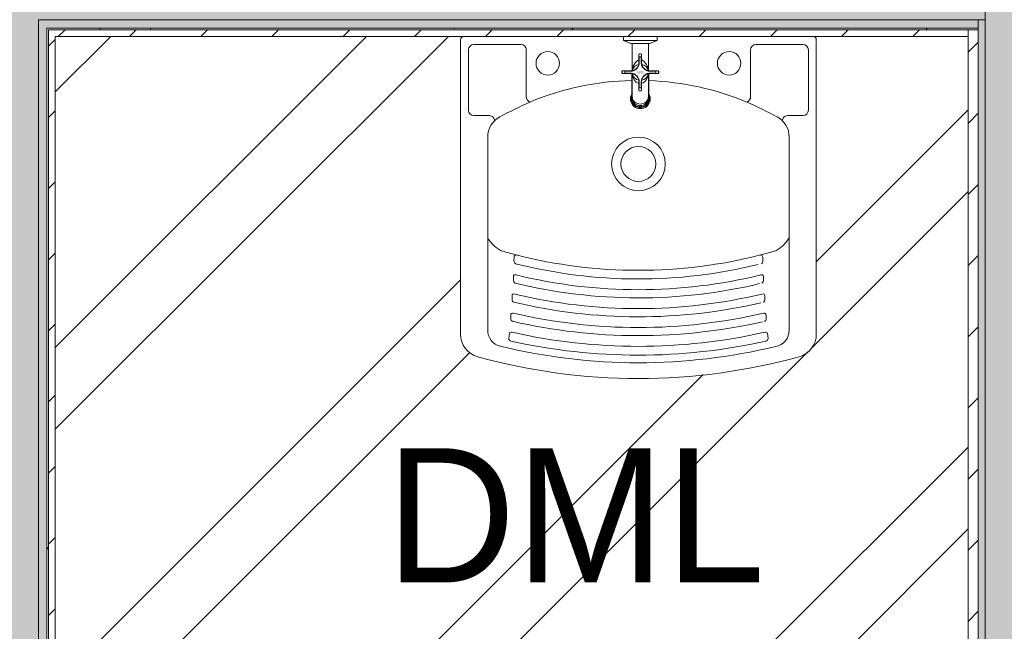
# Model space of a CAD drawing. Header units: millimetres. Extents: x -18260 to 188148, y -14086 to 2351883.
# Tile 166 of 256: x -3207 to -1740, y 949 to 1861. Entities that reach past the tile are written whole.
import ezdxf

# ---------------------------------------------------------------- set-up
doc = ezdxf.new("R2010")
doc.units = ezdxf.units.MM
for name, color, linetype, lineweight in [('A-FLOR', 192, 'Continuous', 18), ('A-WALL', 113, 'Continuous', 18), ('A-WALL-PATT', 111, 'Continuous', 25), ('L-HRDS-IDEN', 13, 'Continuous', 18), ('P-SANR-FIXT', 6, 'Continuous', 9)]:
    doc.layers.add(name, color=color, linetype=linetype, lineweight=lineweight)
doc.styles.add('Century Gothic_1', font='GOTHIC.TTF', dxfattribs={"height": 200})
pattern_1 = [(45, (0, 0), (-53.033, 53.033), [])]
pattern_2 = [(0, (0, 0), (203.2, 50.8), [16.764, -135.636, 16.764, -135.636, -812.8]), (0, (0, 0), (203.2, 50.8), [-304.8, 16.764, -288.036, 16.764, -135.636, -355.6]), (0, (0, 0), (203.2, 50.8), [-762, 16.764, -84.836, 16.764, -237.236]), (120, (76.2, 25.4), (-145.5941, 150.57636), [16.764, -135.636, 16.764, -135.636, -812.8]), (120, (76.2, 25.4), (-145.5941, 150.57636), [-304.8, 16.764, -288.036, 16.764, -135.636, -355.6]), (120, (76.2, 25.4), (-145.5941, 150.57636), [-762, 16.764, -84.836, 16.764, -237.236]), (240, (101.6, 127), (-57.6059, -201.37636), [16.764, -135.636, 16.764, -135.636, -812.8]), (240, (101.6, 127), (-57.6059, -201.37636), [-304.8, 16.764, -288.036, 16.764, -135.636, -355.6]), (240, (101.6, 127), (-57.6059, -201.37636), [-762, 16.764, -84.836, 16.764, -237.236])]

# ---------------------------------------------------------------- blocks, each defined once
blk = doc.blocks.new('deca_torneira-de-parede-para-jardim-e-tanque-com-adaptador-de-mangueira_torneira-uso-geral_1153_20 - 1153_C20_Cromado-4130968-PLANTA DE IMPERMEABILIZAÇÃO - TÉRREO')
at = {"layer": 'P-SANR-FIXT', "lineweight": 5}
h = blk.add_hatch(color=256, dxfattribs=at)
h.paths.add_polyline_path([(-2276.6, 1780.7), (-2277.5, 1784.7), (-2283.8, 1784.7), (-2279.7, 1780.7)])
h.paths.add_polyline_path([(-2280.4, 1780.7), (-2284.4, 1784.7), (-2287.6, 1784.7), (-2287.2, 1780.7)])
h.paths.add_polyline_path([(-2294.7, 1781.1), (-2294.8, 1784.4), (-2296, 1784.2), (-2296, 1781.2), (-2294.8, 1781.1)])
h.paths.add_polyline_path([(-2269.3, 1781.1), (-2268.2, 1781.2), (-2268.2, 1784.2), (-2270.1, 1784.4), (-2269.4, 1782.6), (-2268.5, 1783.9)])
at = {"layer": 'P-SANR-FIXT', "color": 133, "lineweight": 5}
for p, q in [((-2307.1, 1830.1), (-2307.1, 1836.1)), ((-2307.1, 1836.1), (-2307.1, 1830.5)), ((-2257.1, 1836.1), (-2257.1, 1830.1)), ((-2257.1, 1830.5), (-2257.1, 1836.1)), ((-2296.1, 1825.7), (-2307.1, 1830.1)), ((-2306.8, 1830), (-2296.1, 1825.7)), ((-2257.4, 1830), (-2306.8, 1830)), ((-2294.1, 1825.7), (-2296.1, 1825.7)), ((-2296.1, 1825.7), (-2268.1, 1825.7)), ((-2294.1, 1784.7), (-2294.1, 1825.7)), ((-2294.1, 1825.7), (-2294.1, 1784.9)), ((-2268.1, 1825.7), (-2270.1, 1825.7)), ((-2270.1, 1825.7), (-2270.1, 1784.7)), ((-2270.1, 1825.7), (-2270.1, 1784.9)), ((-2257.1, 1830.1), (-2268.1, 1825.7)), ((-2268.1, 1825.7), (-2257.4, 1830)), ((-2284.1, 1796.6), (-2284.1, 1809.7)), ((-2280.1, 1805.7), (-2284.1, 1805.7)), ((-2283.6, 1810.2), (-2280.6, 1810.2)), ((-2280.1, 1809.7), (-2280.1, 1796.6)), ((-2280.4, 1796.6), (-2280.6, 1796.6)), ((-2309.6, 1781.2), (-2309.6, 1784.2)), ((-2309.3, 1784.2), (-2309.6, 1784.2)), ((-2309.6, 1784.2), (-2309.3, 1784.2)), ((-2309.6, 1781.2), (-2309.3, 1781.2)), ((-2309.3, 1781.2), (-2309.6, 1781.2)), ((-2309.1, 1780.7), (-2309.1, 1784.7)), ((-2309.1, 1784.7), (-2296, 1784.7)), ((-2309.1, 1784.7), (-2296, 1784.7)), ((-2296, 1780.7), (-2309.1, 1780.7)), ((-2296, 1780.7), (-2309.1, 1780.7)), ((-2305.1, 1780.7), (-2305.1, 1784.7)), ((-2294.8, 1780.7), (-2296, 1780.7)), ((-2294.8, 1750.6), (-2294.8, 1780.7)), ((-2294.1, 1751.8), (-2294.1, 1780.6)), ((-2277, 1788.2), (-2276.8, 1788.3)), ((-2270.1, 1784.7), (-2268.2, 1784.7)), ((-2270.1, 1751.8), (-2270.1, 1780.6)), ((-2268.2, 1780.7), (-2269.4, 1780.6)), ((-2269.4, 1780.6), (-2269.4, 1750.6)), ((-2268.2, 1784.7), (-2255.1, 1784.7)), ((-2268.2, 1784.7), (-2255.1, 1784.7)), ((-2255.1, 1780.7), (-2268.2, 1780.7)), ((-2255.1, 1780.7), (-2268.2, 1780.7)), ((-2259.1, 1780.7), (-2259.1, 1784.7)), ((-2255.1, 1784.7), (-2255.1, 1780.7)), ((-2254.9, 1784.2), (-2254.6, 1784.2)), ((-2254.6, 1784.2), (-2254.9, 1784.2)), ((-2254.6, 1781.2), (-2254.9, 1781.2)), ((-2254.9, 1781.2), (-2254.6, 1781.2)), ((-2254.6, 1784.2), (-2254.6, 1781.2)), ((-2284.1, 1755.7), (-2284.1, 1768.9)), ((-2280.1, 1768.9), (-2280.1, 1755.7)), ((-2294.1, 1751.8), (-2294.1, 1746.7)), ((-2280.1, 1759.7), (-2284.1, 1759.7)), ((-2280.6, 1755.2), (-2283.6, 1755.2)), ((-2270.1, 1751.8), (-2270.1, 1746.7))]:
    blk.add_line(p, q, dxfattribs=at)
at = {"layer": 'P-SANR-FIXT', "lineweight": 5}
for p, q in [((-2280.6, 1810.2), (-2283.6, 1810.2)), ((-2309.6, 1784.2), (-2309.6, 1781.2)), ((-2254.6, 1781.2), (-2254.6, 1784.2)), ((-2283.6, 1755.2), (-2280.6, 1755.2))]:
    blk.add_line(p, q, dxfattribs=at)
at = {"layer": 'P-SANR-FIXT', "color": 133, "lineweight": 5, "flags": 128}
for points in [[(-2283.6, 1805.7), (-2282.9, 1805.7), (-2282.1, 1805.7), (-2281.4, 1805.7), (-2280.6, 1805.7)], [(-2280.6, 1805.7), (-2281.4, 1805.7), (-2282.1, 1805.7), (-2282.9, 1805.7), (-2283.6, 1805.7)], [(-2283.6, 1805.7), (-2283.6, 1803.5), (-2283.6, 1801.2), (-2283.6, 1798.9), (-2283.6, 1796.6)], [(-2280.6, 1796.6), (-2280.6, 1798.9), (-2280.6, 1801.2), (-2280.6, 1803.5), (-2280.6, 1805.7)], [(-2309.6, 1784.2), (-2309.6, 1783.5), (-2309.6, 1782.7), (-2309.6, 1782), (-2309.6, 1781.2)], [(-2309.6, 1781.2), (-2309.6, 1782), (-2309.6, 1782.7), (-2309.6, 1783.5), (-2309.6, 1784.2)], [(-2296, 1784.2), (-2298.2, 1784.2), (-2300.5, 1784.2), (-2302.8, 1784.2), (-2305.1, 1784.2)], [(-2305.1, 1784.2), (-2305.1, 1783.5), (-2305.1, 1782.7), (-2305.1, 1782), (-2305.1, 1781.2)], [(-2305.1, 1781.2), (-2305.1, 1782), (-2305.1, 1782.7), (-2305.1, 1783.5), (-2305.1, 1784.2)], [(-2305.1, 1781.2), (-2302.8, 1781.2), (-2300.5, 1781.2), (-2298.2, 1781.2), (-2296, 1781.2)], [(-2259.1, 1784.2), (-2261.4, 1784.2), (-2263.7, 1784.2), (-2266, 1784.2), (-2268.2, 1784.2)], [(-2268.2, 1781.2), (-2266, 1781.2), (-2263.7, 1781.2), (-2261.4, 1781.2), (-2259.1, 1781.2)], [(-2259.1, 1784.2), (-2259.1, 1783.5), (-2259.1, 1782.7), (-2259.1, 1782), (-2259.1, 1781.2)], [(-2259.1, 1781.2), (-2259.1, 1782), (-2259.1, 1782.7), (-2259.1, 1783.5), (-2259.1, 1784.2)], [(-2254.6, 1784.2), (-2254.6, 1783.5), (-2254.6, 1782.7), (-2254.6, 1782), (-2254.6, 1781.2)], [(-2254.6, 1781.2), (-2254.6, 1782), (-2254.6, 1782.7), (-2254.6, 1783.5), (-2254.6, 1784.2)], [(-2283.6, 1768.9), (-2283.6, 1766.6), (-2283.6, 1764.3), (-2283.6, 1762), (-2283.6, 1759.7)], [(-2280.6, 1759.7), (-2280.6, 1762), (-2280.6, 1764.3), (-2280.6, 1766.6), (-2280.6, 1768.9)], [(-2280.6, 1759.7), (-2281.4, 1759.7), (-2282.1, 1759.7), (-2282.9, 1759.7), (-2283.6, 1759.7)], [(-2283.6, 1759.7), (-2282.9, 1759.7), (-2282.1, 1759.7), (-2281.4, 1759.7), (-2280.6, 1759.7)]]:
    blk.add_lwpolyline(points, dxfattribs=at)
at = {"layer": 'P-SANR-FIXT', "lineweight": 5, "flags": 128}
blk.add_lwpolyline([(-2276.6, 1788.6), (-2276.9, 1788.9), (-2277.2, 1789.2), (-2277.5, 1789.5), (-2277.8, 1789.9), (-2278.1, 1790.2), (-2278.3, 1790.6), (-2278.6, 1791), (-2278.8, 1791.3), (-2279, 1791.7), (-2279.2, 1792.1), (-2279.3, 1792.5), (-2279.5, 1793), (-2279.6, 1793.4), (-2279.7, 1793.8), (-2279.8, 1794.2), (-2279.9, 1794.7), (-2280, 1795.1), (-2280, 1795.5), (-2280.1, 1796), (-2280.1, 1796.4), (-2280.1, 1796.6)], dxfattribs=at)
at = {"layer": 'P-SANR-FIXT', "color": 133, "lineweight": 5}
for centre, radius, start, end in [((-2275.4, 1784.9), 18.7, 117.799, 180), ((-2282.1, 1782.7), 12, 100.5367, 169.4633), ((-2295.1, 1796.6), 11, 313.1736, 0), ((-2269.1, 1796.6), 11.5, 180, 226.8264), ((-2288.5, 1784.9), 18.4, 360, 62.9288), ((-2269.1, 1796.6), 11, 180, 226.8264), ((-2282.1, 1782.7), 12, 10.5367, 79.4633), ((-2296, 1795.7), 11, 270, 316.8264), ((-2296, 1795.7), 11, 270, 279.7371), ((-2296, 1795.7), 11, 270, 279.7371), ((-2295, 1775.6), 9.15, 84.1796, 95.8204), ((-2296, 1769.7), 11, 43.1736, 90), ((-2296, 1769.7), 11, 83.6955, 90), ((-2296, 1769.7), 11, 83.6955, 90), ((-2282.1, 1782.7), 12, 190.5367, 259.4633), ((-2279.6, 1779.4), 14.1, 178.5956, 251.4044), ((-2295.2, 1768.9), 11.1, 0.1568, 49.0021), ((-2282.1, 1782.7), 7.5, 133.1736, 136.8264), ((-2282.1, 1782.7), 7.5, 223.1736, 226.8264), ((-2285.7, 1780.6), 15.6, 291.0131, 0), ((-2269.1, 1768.9), 11, 133.1736, 180), ((-2282.1, 1782.7), 12, 280.5367, 349.4633), ((-2282.1, 1782.7), 7.5, 43.1736, 46.8264), ((-2282.1, 1782.7), 7.5, 313.1736, 316.8264), ((-2268.2, 1795.7), 11, 223.1736, 270), ((-2268.2, 1769.7), 11, 90, 136.8264), ((-2268.2, 1795.7), 11, 259.6413, 270), ((-2268.2, 1795.7), 11, 259.6413, 270), ((-2268.2, 1769.7), 11, 90, 96.3045), ((-2268.2, 1769.7), 11, 90, 96.3045), ((-2282.1, 1743.2), 14.7, 149.6767, 30.3233), ((-2282.1, 1743.2), 14.7, 149.6767, 30.3233), ((-2281.8, 1744), 13.9, 148.3706, 32.9724)]:
    blk.add_arc(centre, radius, start, end, dxfattribs=at)
for centre, major_axis, ratio, start_param, end_param in [((-2282.1, 1744.9), (14, 0), 0.957097, 2.600493, 6.824285), ((-2282.1, 1745.6), (13, 0), 0.957097, 2.746802, 6.677976), ((-2282.1, 1746.7), (12, 0), 0.957493, 3.141593, 6.283185)]:
    blk.add_ellipse(centre, major_axis=major_axis, ratio=ratio, start_param=start_param, end_param=end_param, dxfattribs=at)
for points in [[(-2283.6, 1796.6), (-2283.6, 1795.8), (-2283.8, 1794.3), (-2284.5, 1792), (-2285.7, 1789.9), (-2286.7, 1788.7), (-2287.2, 1788.2)], [(-2277, 1788.2), (-2277.5, 1788.7), (-2278.5, 1789.9), (-2279.7, 1792), (-2280.4, 1794.3), (-2280.6, 1795.8), (-2280.6, 1796.6)], [(-2287.6, 1787.9), (-2288.1, 1787.3), (-2289.3, 1786.3), (-2291.4, 1785.1), (-2293.6, 1784.4), (-2295.2, 1784.2), (-2296, 1784.2)], [(-2296, 1781.2), (-2295.2, 1781.2), (-2293.6, 1781.1), (-2291.4, 1780.4), (-2289.3, 1779.2), (-2288.1, 1778.2), (-2287.6, 1777.6)], [(-2287.2, 1777.3), (-2286.7, 1776.7), (-2285.7, 1775.6), (-2284.5, 1773.5), (-2283.8, 1771.2), (-2283.6, 1769.7), (-2283.6, 1768.9)], [(-2280.6, 1768.9), (-2280.6, 1769.7), (-2280.4, 1771.2), (-2279.7, 1773.5), (-2278.5, 1775.6), (-2277.5, 1776.7), (-2277, 1777.3)], [(-2268.2, 1784.2), (-2269, 1784.2), (-2270.6, 1784.4), (-2272.8, 1785.1), (-2274.9, 1786.3), (-2276.1, 1787.3), (-2276.6, 1787.9)], [(-2276.6, 1777.6), (-2276.1, 1778.2), (-2274.9, 1779.2), (-2272.8, 1780.4), (-2270.6, 1781.1), (-2269, 1781.2), (-2268.2, 1781.2)]]:
    blk.add_open_spline(points, degree=3, dxfattribs=at)
blk = doc.blocks.new('FX-LOU-DECA-TANQUE_30L-TP01 - TQ_02_17_Branco-4260055-PLANTA DE IMPERMEABILIZAÇÃO - TÉRREO')
at = {"layer": 'P-SANR-FIXT', "color": 133, "lineweight": 5}
for p, q in [((-2549.9, 1831.1), (-2549.9, 1392.4)), ((-2459.9, 1824.2), (-2529.9, 1824.2)), ((-2109.8, 1824.2), (-2039.8, 1824.2)), ((-2019.9, 1392.4), (-2019.9, 1831.1)), ((-2538, 1816.1), (-2538, 1726.2)), ((-2451.9, 1746.5), (-2451.9, 1816.1)), ((-2117.8, 1746.5), (-2117.8, 1816.1)), ((-2031.8, 1816.1), (-2031.8, 1726.2)), ((-2529.9, 1718.1), (-2506.8, 1718.1)), ((-2039.8, 1718.1), (-2062.9, 1718.1)), ((-2509.4, 1398.4), (-2509.4, 1686)), ((-2060.3, 1398.4), (-2060.3, 1686)), ((-2470.3, 1501.7), (-2470.1, 1507.6)), ((-2099.4, 1501.7), (-2099.6, 1507.6)), ((-2471.2, 1472.7), (-2471.2, 1478.3)), ((-2098.6, 1472.7), (-2098.6, 1478.3)), ((-2473.2, 1443.8), (-2473.2, 1449.6)), ((-2096.5, 1443.8), (-2096.5, 1449.6)), ((-2475.2, 1415.2), (-2475.2, 1420.6)), ((-2094.6, 1415.2), (-2094.6, 1420.6)), ((-2478, 1385.8), (-2477.2, 1393.7)), ((-2091.7, 1385.8), (-2092.6, 1393.7))]:
    blk.add_line(p, q, dxfattribs=at)
for centre, radius in [((-2419.9, 1796.1), 17.5), ((-2149.8, 1796.1), 17.5), ((-2284.9, 1646.1), 40), ((-2284.9, 1646.1), 26)]:
    blk.add_circle(centre, radius, dxfattribs=at)
for centre, radius, start, end in [((-2544.9, 1831.1), 5, 90, 180), ((-2024.9, 1831.1), 5, 0, 90), ((-2529.9, 1816.1), 8.06, 90, 180), ((-2459.9, 1816.1), 8.06, 0, 90), ((-2109.8, 1816.1), 8.06, 90, 180), ((-2039.8, 1816.1), 8.06, 0, 90), ((-2284.9, 1349.2), 421.4, 91.3452, 112.5656), ((-2284.9, 1349.2), 421.4, 67.4138, 87.8817), ((-2443, 1746.5), 8.9, 180, 245.7691), ((-2126.7, 1746.5), 8.9, 294.2309, 0), ((-2114.9, 1011.8), 798.7, 114.5426, 118.116), ((-2454.9, 1011.8), 798.7, 61.884, 65.4574), ((-2529.9, 1726.2), 8.06, 180, 270), ((-2475.1, 1686), 34.3, 118.116, 180), ((-2506.8, 1710.7), 7.39, 356.2074, 90), ((-2094.6, 1686), 34.3, 0, 61.884), ((-2062.9, 1710.7), 7.39, 90, 183.7926), ((-2039.8, 1726.2), 8.06, 270, 0), ((-2466.9, 1560.2), 49, 209.8051, 242.722), ((-2102.9, 1560.2), 49, 297.278, 330.1949), ((-2284.9, 2224), 736.3, 253.8821, 255.688), ((-2284.8, 2224), 736.3, 284.312, 286.1179), ((-2465, 1501.6), 5.28, 178.2643, 234.328), ((-2467.3, 1507.5), 2.84, 82.6448, 178.2643), ((-2284.9, 2224), 749.4, 255.8508, 283.7669), ((-2284.9, 2224), 736.5, 255.692, 284.308), ((-2102.4, 1507.5), 2.84, 1.7357, 97.3552), ((-2104.7, 1501.6), 5.28, 305.672, 1.7357), ((-2468.5, 1478.3), 2.65, 56.9296, 180), ((-2466.1, 1472.7), 5.02, 180, 240.0871), ((-2284.9, 2224), 777.6, 256.3336, 283.4189), ((-2284.9, 2224), 765.4, 256.2331, 283.7824), ((-2101.2, 1478.3), 2.65, 0, 121.0513), ((-2103.6, 1472.7), 5.02, 299.9129, 0), ((-2470.4, 1449.6), 2.79, 61.3318, 180), ((-2284.9, 2224), 793.6, 256.5811, 283.4358), ((-2099.3, 1449.6), 2.79, 0, 116.2502), ((-2469, 1443.8), 4.18, 180, 247.752), ((-2284.9, 2224), 805.8, 256.6759, 283.0951), ((-2100.7, 1443.8), 4.18, 292.248, 0), ((-2472.1, 1420.6), 3.1, 71.9258, 180), ((-2284.9, 2224), 821.8, 256.9049, 283.0951), ((-2097.7, 1420.6), 3.1, 0, 108.0742), ((-2471.1, 1415.2), 4.06, 180, 248.501), ((-2284.9, 2224), 833.9, 256.9943, 282.7931), ((-2098.6, 1415.2), 4.06, 291.499, 0), ((-2484.6, 1398.3), 24.8, 179.7589, 256.4029), ((-2474, 1391.2), 4.03, 77.2069, 141.0094), ((-2284.9, 2224), 849.9, 257.2069, 282.7931), ((-2095.7, 1391.2), 4.03, 38.9906, 102.7931), ((-2085.1, 1398.3), 24.8, 280.7967, 0.2411), ((-2514.9, 1392.4), 35, 180, 254.5427), ((-2474, 1385.9), 4.04, 181.8871, 257.3742), ((-2284.9, 2229.8), 868.8, 257.3742, 282.603), ((-2095.8, 1385.9), 4.04, 276.0016, 358.1129), ((-2054.9, 1392.4), 35, 285.4573, 0), ((-2284.9, 2224), 874.3, 256.4029, 283.5256), ((-2284.5, 2225.6), 899.5, 254.5427, 269.975), ((-2285.3, 2225.6), 899.5, 270.025, 285.4573)]:
    blk.add_arc(centre, radius, start, end, dxfattribs=at)
blk = doc.blocks.new('BE-PMSa-MOD-ARQ-CONEXAODOFUTURO-EX-000-R_rvt-1-PLANTA DE IMPERMEABILIZAÇÃO - TÉRREO')
at = {"layer": 'A-WALL', "lineweight": 5}
h = blk.add_hatch(color=9, dxfattribs=at)
h.paths.add_polyline_path([(-3166.1, 95.4), (-3166.1, 1861.1), (-3178.6, 1861.1), (-3178.6, 95.4)])
h.paths.add_polyline_path([(-3166.1, 1951.1), (-3166.1, 1963.6), (-3176.1, 1963.6), (-3176.1, 1951.1)])
blk.add_hatch(color=9, dxfattribs=at).paths.add_polyline_path([(-2582.6, 1848.6), (-1778.6, 1848.6), (-1778.6, 1861.1), (-3166.1, 1861.1), (-3166.1, 1848.6), (-2592.6, 1848.6)])
h = blk.add_hatch(color=9, dxfattribs=at)
h.paths.add_polyline_path([(-1768.6, -4.6), (-1768.6, 5.4), (-1778.6, 5.4), (-1778.6, -4.6)])
h.paths.add_polyline_path([(-1768.6, 95.4), (-1768.6, 1861.1), (-1778.6, 1861.1), (-1778.6, 95.4)])
at = {"layer": 'A-WALL-PATT', "lineweight": 5}
h = blk.add_hatch(dxfattribs=at)
h.set_pattern_fill('FP_14', color=252, style=0, pattern_type=2)
h.set_pattern_definition(pattern_1)
h.paths.add_polyline_path([(-3153.6, 110.4), (-3153.6, 1846.1), (-3163.6, 1846.1), (-3163.6, 110.4)])
h.paths.add_polyline_path([(-3156.1, 1966.1), (-3153.6, 1966.1), (-3153.6, 1971.1), (-3161.1, 1971.1), (-3161.1, 1966.1)])
for color, points in [(254, [(-3268.3, 95.4), (-3178.6, 95.4), (-3178.6, 1951.1), (-3268.6, 1951.1), (-3268.4, 95.4)]), (254, [(-3166.1, 1861.1), (-1768.6, 1861.1), (-1768.6, 1951.1), (-2675.3, 1951.1), (-2674.9, 1925.8), (-2673.4, 1922.1), (-2668.7, 1920.2), (-2602.6, 1920.2), (-2602.6, 1913.6), (-2754.6, 1913.6), (-2754.6, 1920.2), (-2688.5, 1920.2), (-2683.8, 1922.1), (-2681.9, 1926.8), (-2681.9, 1951.1), (-3178.6, 1951.1), (-3178.6, 1861.1), (-3176.1, 1861.1)]), (57, [(-1691.1, 5.4), (-1678.6, 5.4), (-1678.6, 1951.1), (-1768.6, 1951.1), (-1768.6, 5.4), (-1756.1, 5.4)])]:
    blk.add_hatch(color=color, dxfattribs=at).paths.add_polyline_path(points)
h = blk.add_hatch(dxfattribs=at)
h.set_pattern_fill('FP_16', color=55, style=0, pattern_type=2)
h.set_pattern_definition(pattern_2)
h.paths.add_polyline_path([(-3163.6, 107.9), (-3163.6, 1848.6), (-3166.1, 1848.6), (-3166.1, 107.9), (-3163.7, 107.9)])
h = blk.add_hatch(dxfattribs=at)
h.set_pattern_fill('FP_16', color=55, style=0, pattern_type=2)
h.set_pattern_definition(pattern_2)
h.paths.add_polyline_path([(-1793.6, 1846.1), (-1778.6, 1846.1), (-1778.6, 1848.6), (-3163.6, 1848.5), (-3163.1, 1846.1), (-1936, 1846.1)])
h = blk.add_hatch(dxfattribs=at)
h.set_pattern_fill('FP_14', color=252, style=0, pattern_type=2)
h.set_pattern_definition(pattern_1)
h.paths.add_polyline_path([(-2019.9, 1836.1), (-1793.6, 1836.1), (-1793.6, 1846.1), (-3153.6, 1846.1), (-3153.6, 1836.1), (-2024.9, 1836.1)])
h = blk.add_hatch(dxfattribs=at)
h.set_pattern_fill('FP_14', color=252, style=0, pattern_type=2)
h.set_pattern_definition(pattern_1)
h.paths.add_polyline_path([(-1778.6, -14.6), (-1778.6, -9.6), (-1793.6, -9.6), (-1793.6, -14.6), (-1788.6, -14.6)])
h.paths.add_polyline_path([(-1793.4, 110.4), (-1778.6, 110.4), (-1778.6, 1846.1), (-1793.6, 1846.1), (-1793.6, 110.4)])
at = {"layer": 'A-WALL', "color": 90, "lineweight": 5}
for p, q in [((-1768.6, 1951.1), (-1768.6, 1861.1)), ((-1768.6, 1951.1), (-1768.6, 1861.1)), ((-3178.6, 1861.1), (-3178.6, 115.4)), ((-3178.6, 1861.1), (-3166.1, 1861.1)), ((-3166.1, 1861.1), (-3153.6, 1861.1)), ((-3166.1, 1848.6), (-3166.1, 115.4)), ((-3166.1, 1848.6), (-3163.6, 1848.6)), ((-3163.6, 1848.6), (-3153.6, 1848.6)), ((-1793.6, 1861.1), (-3153.6, 1861.1)), ((-1793.6, 1848.6), (-3153.6, 1848.6)), ((-1793.6, 1861.1), (-1778.6, 1861.1)), ((-1793.6, 1848.6), (-1778.6, 1848.6)), ((-1778.6, 1861.1), (-1778.6, 1848.6)), ((-1778.6, 1861.1), (-1768.6, 1861.1)), ((-1778.6, 1861.1), (-1778.6, 1848.6)), ((-1778.6, 1848.6), (-1778.6, 1846.1)), ((-1778.6, 1848.6), (-1778.6, 1846.1)), ((-1768.6, 1861.1), (-1768.6, 95.4)), ((-3163.6, 1846.1), (-3163.6, 115.4)), ((-3163.6, 1846.1), (-3153.6, 1846.1)), ((-1793.6, 1846.1), (-3153.6, 1846.1)), ((-1793.6, 1836.1), (-1793.6, 1846.1)), ((-1793.6, 1846.1), (-1778.6, 1846.1)), ((-1778.6, 1846.1), (-1778.6, 110.4))]:
    blk.add_line(p, q, dxfattribs=at)
at = {"layer": 'A-WALL', "color": 130, "lineweight": 9}
for p, q in [((-3153.6, 120.4), (-3153.6, 1836.1)), ((-3153.6, 1836.1), (-1793.6, 1836.1)), ((-1793.6, 1836.1), (-1793.6, 120.4))]:
    blk.add_line(p, q, dxfattribs=at)
at = {"layer": 'P-SANR-FIXT', "color": 250, "lineweight": 5}
for name in ['FX-LOU-DECA-TANQUE_30L-TP01 - TQ_02_17_Branco-4260055-PLANTA DE IMPERMEABILIZAÇÃO - TÉRREO', 'deca_torneira-de-parede-para-jardim-e-tanque-com-adaptador-de-mangueira_torneira-uso-geral_1153_20 - 1153_C20_Cromado-4130968-PLANTA DE IMPERMEABILIZAÇÃO - TÉRREO']:
    blk.add_blockref(name, (0, 0), dxfattribs=at)

msp = doc.modelspace()

# ---------------------------------------------------------------- hatches: boundary and pattern name
at = {"layer": 'A-FLOR'}
h = msp.add_hatch(dxfattribs=at)
h.set_pattern_fill('FP_1', color=1, style=0, pattern_type=2)
h.set_pattern_definition([(45, (0, 0), (-251.447, 251.447), []), (45, (0, 381), (-251.447, 251.447), [])])
h.paths.add_polyline_path([(-3051.115, 120.39), (-3051.115, 760.39), (-3061.115, 760.39), (-3061.115, 771.39), (-3081.12, 771.39), (-3081.12, 660.39), (-3100.12, 660.39), (-3100.12, 790.39), (-3061.115, 790.39), (-3061.115, 800.39), (-3051.115, 800.39), (-3051.115, 840.39), (-3021.115, 839.767), (-3021.115, 800.39), (-3011.115, 800.39), (-3011.115, 790.39), (-2972.11, 790.39), (-2972.11, 660.39), (-2991.11, 660.39), (-2992.115, 771.39), (-3011.115, 771.39), (-3011.115, 760.39), (-3021.115, 760.39), (-3021.115, 120.39), (-2321.115, 120.39), (-2321.115, 135.39), (-2271.115, 135.39), (-2271.115, 120.39), (-1793.615, 120.39), (-1793.615, 1836.141), (-2024.865, 1836.141), (-2019.865, 1831.141), (-2019.865, 1392.406), (-2021.043, 1383.402), (-2024.865, 1374.522), (-2029.997, 1367.778), (-2037.171, 1362.209), (-2045.535, 1358.674), (-2124.229, 1340.672), (-2204.221, 1329.798), (-2284.865, 1326.141), (-2369.139, 1330.292), (-2445.5, 1340.672), (-2524.195, 1358.674), (-2532.559, 1362.209), (-2539.732, 1367.778), (-2545.232, 1375.004), (-2548.687, 1383.402), (-2549.865, 1392.406), (-2549.694, 1832.435), (-2544.865, 1836.141), (-3153.615, 1836.141), (-3153.615, 120.39), (-3111.115, 120.39), (-3111.115, 135.39), (-3061.115, 135.39), (-3061.115, 120.39)])

# ---------------------------------------------------------------- block references
at = {"lineweight": 5}
msp.add_blockref('BE-PMSa-MOD-ARQ-CONEXAODOFUTURO-EX-000-R_rvt-1-PLANTA DE IMPERMEABILIZAÇÃO - TÉRREO', (0, 0), dxfattribs=at)

# ---------------------------------------------------------------- texts
at = {"layer": 'L-HRDS-IDEN', "lineweight": 9, "insert": (-2660.966, 1222.327), "char_height": 200, "width": 745.56937, "attachment_point": 1, "style": 'Century Gothic_1'}
msp.add_mtext('DML', dxfattribs=at)

doc.saveas('drawing.dxf')
